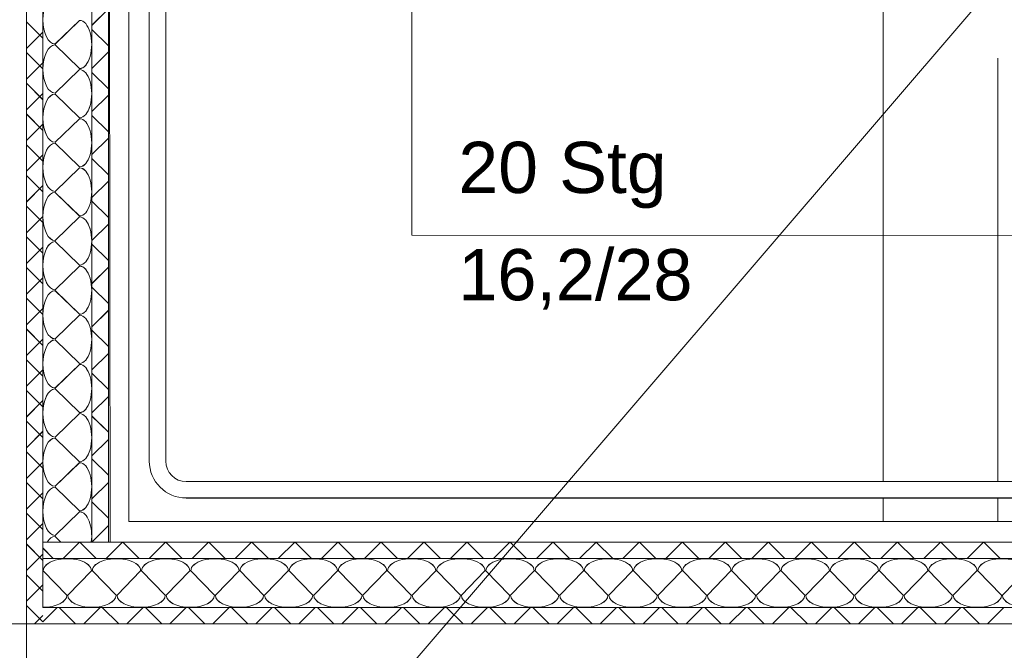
# Model space of a CAD drawing. Extents: x 229 to 926, y 37 to 878.
# Tile 34 of 201: x 381 to 429, y 96 to 127. Entities that reach past the tile are written whole.
import ezdxf
from ezdxf.lldxf.tags import DXFTag

# ---------------------------------------------------------------- set-up
doc = ezdxf.new("R2010")
doc.units = 0
doc.layers.get('0').update_dxf_attribs({"linetype": 'fein_strichliert', "lineweight": 13})
for name, color, linetype, lineweight in [('Axen', 7, 'Continuous', 25), ('Axen-A03CP9SWA9', 7, 'Continuous', 25), ('Beschriftung', 7, 'Continuous', 25), ('Beschriftung-A03CP9SUA9', 7, 'Continuous', 25), ('Fullfläche', 7, 'Continuous', 25), ('Fullfläche-A03CP9SXA9', 7, 'Continuous', 25), ('Treppen', 7, 'Continuous', 25), ('Treppen-A03CP9SZA9', 7, 'Continuous', 25), ('Wände', 7, 'Continuous', 25), ('Wände-A03CP9T2A9', 7, 'Continuous', 25)]:
    doc.layers.add(name, color=color, linetype=linetype, lineweight=lineweight)
doc.styles.get("Standard").update_dxf_attribs({"font": 'arial.ttf'})
tags = doc.linetypes.add('ALL_S25', pattern=[0.001, 0, -0.001]).pattern_tags.tags
tags[6:7] = [DXFTag(74, 4), DXFTag(75, 0), DXFTag(340, '0'), DXFTag(46, 1.0), DXFTag(50, 0.0), DXFTag(44, 0.0), DXFTag(45, 0.0)]
tags[4:5] = [DXFTag(74, 4), DXFTag(75, 0), DXFTag(340, '0'), DXFTag(46, 1.0), DXFTag(50, 0.0), DXFTag(44, 0.0), DXFTag(45, 0.0)]
tags = doc.linetypes.add('ALL_S25-A03CP9T4A9', pattern=[0.001, 0, -0.001]).pattern_tags.tags
tags[6:7] = [DXFTag(74, 4), DXFTag(75, 0), DXFTag(340, '0'), DXFTag(46, 1.0), DXFTag(50, 0.0), DXFTag(44, 0.0), DXFTag(45, 0.0)]
tags[4:5] = [DXFTag(74, 4), DXFTag(75, 0), DXFTag(340, '0'), DXFTag(46, 1.0), DXFTag(50, 0.0), DXFTag(44, 0.0), DXFTag(45, 0.0)]
tags = doc.linetypes.add('fein_strichliert', pattern=[4, 1, -2, 1]).pattern_tags.tags
tags[8:9] = [DXFTag(74, 4), DXFTag(75, 0), DXFTag(340, '0'), DXFTag(46, 0.0), DXFTag(50, 0.0), DXFTag(44, 0.0), DXFTag(45, 0.0)]
tags[6:7] = [DXFTag(74, 4), DXFTag(75, 0), DXFTag(340, '0'), DXFTag(46, 0.0), DXFTag(50, 0.0), DXFTag(44, 0.0), DXFTag(45, 0.0)]
tags[4:5] = [DXFTag(74, 4), DXFTag(75, 0), DXFTag(340, '0'), DXFTag(46, 0.0), DXFTag(50, 0.0), DXFTag(44, 0.0), DXFTag(45, 0.0)]
tags = doc.linetypes.add('PUNKT2_S9', pattern=[0.001, 0, -0.001]).pattern_tags.tags
tags[6:7] = [DXFTag(74, 4), DXFTag(75, 0), DXFTag(340, '0'), DXFTag(46, 1.0), DXFTag(50, 0.0), DXFTag(44, 0.0), DXFTag(45, 0.0)]
tags[4:5] = [DXFTag(74, 4), DXFTag(75, 0), DXFTag(340, '0'), DXFTag(46, 1.0), DXFTag(50, 0.0), DXFTag(44, 0.0), DXFTag(45, 0.0)]
tags = doc.linetypes.add('PUNKT2_S9-A03CP9T5A9', pattern=[0.001, 0, -0.001]).pattern_tags.tags
tags[6:7] = [DXFTag(74, 4), DXFTag(75, 0), DXFTag(340, '0'), DXFTag(46, 1.0), DXFTag(50, 0.0), DXFTag(44, 0.0), DXFTag(45, 0.0)]
tags[4:5] = [DXFTag(74, 4), DXFTag(75, 0), DXFTag(340, '0'), DXFTag(46, 1.0), DXFTag(50, 0.0), DXFTag(44, 0.0), DXFTag(45, 0.0)]

# ---------------------------------------------------------------- blocks, each defined once
blk = doc.blocks.new('Referenz-A03CP9SSA9', base_point=(255.728, 65.704))
at = {"layer": 'Axen', "color": 0, "linetype": 'ALL_S25', "lineweight": -2, "ltscale": 0.13}
for p, q in [((381.634, 66.032), (381.634, 801.546)), ((735.547, 97.346), (301.608, 97.346))]:
    blk.add_line(p, q, dxfattribs=at)
at = {"layer": 'Beschriftung', "color": 0, "lineweight": -2}
blk.add_line((443.63, 145.815), (382.571, 74.501), dxfattribs=at)
at = {"layer": 'Fullfläche', "color": 0, "lineweight": -2}
for p, q in [((384.834, 126.582), (385.634, 127.383)), ((384.234, 126.822), (383.034, 125.67)), ((381.634, 126.751), (382.434, 125.952)), ((384.834, 126.376), (385.634, 125.579)), ((381.634, 125.453), (382.434, 126.252)), ((383.034, 125.622), (384.234, 124.47)), ((381.634, 125.251), (382.434, 124.452)), ((384.834, 124.479), (385.634, 125.281)), ((381.634, 123.953), (382.434, 124.752)), ((384.234, 124.422), (383.034, 123.27)), ((384.834, 124.279), (385.634, 123.482)), ((381.634, 123.751), (382.434, 122.952)), ((381.634, 122.453), (382.434, 123.252)), ((383.034, 123.222), (384.234, 122.07)), ((384.834, 122.376), (385.634, 123.178)), ((381.634, 122.251), (382.434, 121.452)), ((384.234, 122.022), (383.034, 120.87)), ((384.834, 122.182), (385.634, 121.385)), ((381.634, 120.953), (382.434, 121.752)), ((384.834, 120.273), (385.634, 121.075)), ((381.634, 120.751), (382.434, 119.952)), ((383.034, 120.822), (384.234, 119.67)), ((381.634, 119.453), (382.434, 120.252)), ((384.234, 119.622), (383.034, 118.47)), ((384.834, 120.085), (385.634, 119.288)), ((381.634, 119.251), (382.434, 118.452)), ((381.634, 117.953), (382.434, 118.752)), ((384.834, 118.17), (385.634, 118.972)), ((383.034, 118.422), (384.234, 117.27)), ((381.634, 117.751), (382.434, 116.952)), ((384.834, 117.988), (385.634, 117.191)), ((381.634, 116.453), (382.434, 117.252)), ((384.234, 117.222), (383.034, 116.07)), ((384.834, 116.067), (385.634, 116.869)), ((381.634, 116.251), (382.434, 115.452)), ((383.034, 116.022), (384.234, 114.87)), ((384.834, 115.89), (385.634, 115.094)), ((381.634, 114.953), (382.434, 115.752)), ((384.234, 114.822), (383.034, 113.67)), ((381.634, 114.751), (382.434, 113.952)), ((384.834, 113.964), (385.634, 114.766)), ((381.634, 113.453), (382.434, 114.252)), ((383.034, 113.622), (384.234, 112.47)), ((384.834, 113.793), (385.634, 112.996)), ((381.634, 113.251), (382.434, 112.452)), ((381.634, 111.953), (382.434, 112.752)), ((384.234, 112.422), (383.034, 111.27)), ((384.834, 111.861), (385.634, 112.663)), ((381.634, 111.751), (382.434, 110.952)), ((384.834, 111.696), (385.634, 110.899)), ((381.634, 110.453), (382.434, 111.252)), ((383.034, 111.222), (384.234, 110.07)), ((384.834, 109.758), (385.634, 110.56)), ((381.634, 110.251), (382.434, 109.452)), ((384.234, 110.022), (383.034, 108.87)), ((381.634, 108.953), (382.434, 109.752)), ((384.834, 109.599), (385.634, 108.802)), ((381.634, 108.751), (382.434, 107.952)), ((383.034, 108.822), (384.234, 107.67)), ((381.634, 107.453), (382.434, 108.252)), ((384.834, 107.655), (385.634, 108.457)), ((384.234, 107.622), (383.034, 106.47)), ((381.634, 107.251), (382.434, 106.452)), ((384.834, 107.502), (385.634, 106.705)), ((381.634, 105.953), (382.434, 106.752)), ((383.034, 106.422), (384.234, 105.27)), ((384.834, 105.552), (385.634, 106.354)), ((381.634, 105.751), (382.434, 104.952)), ((381.634, 104.453), (382.434, 105.252)), ((384.234, 105.222), (383.034, 104.07)), ((384.834, 105.405), (385.634, 104.608)), ((381.634, 104.251), (382.434, 103.452)), ((384.834, 103.45), (385.634, 104.251)), ((383.034, 104.022), (384.234, 102.87)), ((381.634, 102.953), (382.434, 103.752)), ((384.834, 103.308), (385.634, 102.511)), ((384.234, 102.822), (383.034, 101.67)), ((381.634, 102.751), (382.434, 101.952)), ((381.634, 101.453), (382.434, 102.252)), ((384.834, 101.347), (385.634, 102.148)), ((383.034, 101.622), (383.321, 101.346)), ((381.634, 101.251), (382.434, 100.452)), ((382.434, 101.054), (382.941, 100.546)), ((384.226, 101.346), (383.427, 100.546)), ((384.242, 101.346), (385.041, 100.546)), ((386.326, 101.346), (385.527, 100.546)), ((386.342, 101.346), (387.141, 100.546)), ((388.426, 101.346), (387.627, 100.546)), ((388.442, 101.346), (389.241, 100.546)), ((390.526, 101.346), (389.727, 100.546)), ((390.542, 101.346), (391.341, 100.546)), ((392.626, 101.346), (391.827, 100.546)), ((392.642, 101.346), (393.441, 100.546)), ((394.726, 101.346), (393.927, 100.546)), ((394.742, 101.346), (395.541, 100.546)), ((396.826, 101.346), (396.027, 100.546)), ((396.842, 101.346), (397.641, 100.546)), ((398.926, 101.346), (398.127, 100.546)), ((398.942, 101.346), (399.741, 100.546)), ((401.026, 101.346), (400.227, 100.546)), ((401.042, 101.346), (401.841, 100.546)), ((403.126, 101.346), (402.327, 100.546)), ((403.142, 101.346), (403.941, 100.546)), ((405.226, 101.346), (404.427, 100.546)), ((405.242, 101.346), (406.041, 100.546)), ((407.326, 101.346), (406.527, 100.546)), ((407.342, 101.346), (408.141, 100.546)), ((409.426, 101.346), (408.627, 100.546)), ((409.442, 101.346), (410.241, 100.546)), ((411.526, 101.346), (410.727, 100.546)), ((411.542, 101.346), (412.341, 100.546)), ((413.626, 101.346), (412.827, 100.546)), ((413.642, 101.346), (414.441, 100.546)), ((415.726, 101.346), (414.927, 100.546)), ((415.742, 101.346), (416.541, 100.546)), ((417.826, 101.346), (417.027, 100.546)), ((417.842, 101.346), (418.641, 100.546)), ((419.926, 101.346), (419.127, 100.546)), ((419.942, 101.346), (420.741, 100.546)), ((422.026, 101.346), (421.227, 100.546)), ((422.042, 101.346), (422.841, 100.546)), ((424.126, 101.346), (423.327, 100.546)), ((424.142, 101.346), (424.942, 100.546)), ((426.226, 101.346), (425.427, 100.546)), ((426.242, 101.346), (427.042, 100.546)), ((428.326, 101.346), (427.527, 100.546)), ((428.342, 101.346), (429.142, 100.546)), ((381.634, 99.953), (382.434, 100.752)), ((382.458, 99.946), (383.61, 98.746)), ((383.658, 98.746), (384.81, 99.946)), ((384.858, 99.946), (386.01, 98.746)), ((386.058, 98.746), (387.21, 99.946)), ((387.258, 99.946), (388.41, 98.746)), ((388.458, 98.746), (389.61, 99.946)), ((389.658, 99.946), (390.81, 98.746)), ((390.858, 98.746), (392.01, 99.946)), ((392.058, 99.946), (393.21, 98.746)), ((393.258, 98.746), (394.41, 99.946)), ((394.458, 99.946), (395.61, 98.746)), ((395.658, 98.746), (396.81, 99.946)), ((396.858, 99.946), (398.01, 98.746)), ((398.058, 98.746), (399.21, 99.946)), ((399.258, 99.946), (400.41, 98.746)), ((400.458, 98.746), (401.61, 99.946)), ((401.658, 99.946), (402.81, 98.746)), ((402.858, 98.746), (404.01, 99.946)), ((404.058, 99.946), (405.21, 98.746)), ((405.258, 98.746), (406.41, 99.946)), ((406.458, 99.946), (407.61, 98.746)), ((407.658, 98.746), (408.81, 99.946)), ((408.858, 99.946), (410.01, 98.746)), ((410.058, 98.746), (411.21, 99.946)), ((411.258, 99.946), (412.41, 98.746)), ((412.458, 98.746), (413.61, 99.946)), ((413.658, 99.946), (414.81, 98.746)), ((414.858, 98.746), (416.01, 99.946)), ((416.058, 99.946), (417.21, 98.746)), ((417.258, 98.746), (418.41, 99.946)), ((418.458, 99.946), (419.61, 98.746)), ((419.658, 98.746), (420.81, 99.946)), ((420.858, 99.946), (422.01, 98.746)), ((422.058, 98.746), (423.21, 99.946)), ((423.258, 99.946), (424.41, 98.746)), ((424.458, 98.746), (425.61, 99.946)), ((425.658, 99.946), (426.81, 98.746)), ((426.858, 98.746), (428.01, 99.946)), ((428.058, 99.946), (429.21, 98.746)), ((429.258, 98.746), (430.41, 99.946)), ((381.634, 99.751), (382.434, 98.952)), ((381.634, 98.453), (382.434, 99.252)), ((381.634, 98.251), (382.434, 97.452)), ((382.433, 97.449), (383.13, 98.146)), ((384.038, 97.346), (383.239, 98.146)), ((384.431, 97.346), (385.23, 98.146)), ((386.138, 97.346), (385.339, 98.146)), ((386.531, 97.346), (387.33, 98.146)), ((388.238, 97.346), (387.439, 98.146)), ((388.631, 97.346), (389.43, 98.146)), ((390.338, 97.346), (389.539, 98.146)), ((390.73, 97.346), (391.53, 98.146)), ((392.438, 97.346), (391.639, 98.146)), ((392.831, 97.346), (393.63, 98.146)), ((394.538, 97.346), (393.739, 98.146)), ((394.93, 97.346), (395.73, 98.146)), ((396.638, 97.346), (395.839, 98.146)), ((397.031, 97.346), (397.83, 98.146)), ((398.738, 97.346), (397.939, 98.146)), ((399.131, 97.346), (399.93, 98.146)), ((400.838, 97.346), (400.039, 98.146)), ((401.23, 97.346), (402.03, 98.146)), ((402.938, 97.346), (402.139, 98.146)), ((403.33, 97.346), (404.13, 98.146)), ((405.038, 97.346), (404.239, 98.146)), ((405.43, 97.346), (406.23, 98.146)), ((407.138, 97.346), (406.339, 98.146)), ((407.53, 97.346), (408.33, 98.146)), ((409.238, 97.346), (408.439, 98.146)), ((409.63, 97.346), (410.43, 98.146)), ((411.338, 97.346), (410.539, 98.146)), ((411.73, 97.346), (412.53, 98.146)), ((413.438, 97.346), (412.639, 98.146)), ((413.83, 97.346), (414.63, 98.146)), ((415.538, 97.346), (414.739, 98.146)), ((415.93, 97.346), (416.73, 98.146)), ((417.638, 97.346), (416.839, 98.146)), ((418.03, 97.346), (418.829, 98.146)), ((419.738, 97.346), (418.939, 98.146)), ((420.13, 97.346), (420.93, 98.146)), ((421.838, 97.346), (421.039, 98.146)), ((422.23, 97.346), (423.029, 98.146)), ((423.938, 97.346), (423.139, 98.146)), ((424.33, 97.346), (425.129, 98.146)), ((426.038, 97.346), (425.239, 98.146)), ((426.43, 97.346), (427.229, 98.146)), ((428.138, 97.346), (427.339, 98.146)), ((428.53, 97.346), (429.329, 98.146)), ((382.027, 97.346), (382.434, 97.752))]:
    blk.add_line(p, q, dxfattribs=at)
for centre, major_axis, start_param, end_param in [((383.034, 126.846), (0, -1.176), 3.141593, 4.712389), ((383.034, 126.846), (0, -1.176), 4.712389, 6.283185), ((384.234, 125.646), (0, -1.176), 0, 3.141593), ((383.034, 124.446), (0, -1.176), 3.141593, 4.712389), ((383.034, 124.446), (0, -1.176), 4.712389, 6.283185), ((384.234, 123.246), (0, -1.176), 0, 3.141593), ((383.034, 122.046), (0, -1.176), 3.141593, 4.712389), ((383.034, 122.046), (0, -1.176), 4.712389, 6.283185), ((384.234, 120.846), (0, -1.176), 0, 3.141593), ((383.034, 119.646), (0, -1.176), 3.141593, 4.712389), ((383.034, 119.646), (0, -1.176), 4.712389, 6.283185), ((384.234, 118.446), (0, -1.176), 0, 3.141593), ((383.034, 117.246), (0, -1.176), 3.141593, 4.712389), ((383.034, 117.246), (0, -1.176), 4.712389, 6.283185), ((384.234, 116.046), (0, -1.176), 0, 3.141593), ((383.034, 114.846), (0, -1.176), 3.141593, 4.712389), ((383.034, 114.846), (0, -1.176), 4.712389, 6.283185), ((384.234, 113.646), (0, -1.176), 0, 3.141593), ((383.034, 112.446), (0, -1.176), 3.141593, 4.712389), ((383.034, 112.446), (0, -1.176), 4.712389, 6.283185), ((384.234, 111.246), (0, -1.176), 0, 3.141593), ((383.034, 110.046), (0, -1.176), 3.141593, 4.712389), ((383.034, 110.046), (0, -1.176), 4.712389, 6.283185), ((384.234, 108.846), (0, -1.176), 0, 3.141593), ((383.034, 107.646), (0, -1.176), 3.141593, 4.712389), ((383.034, 107.646), (0, -1.176), 4.712389, 6.283185), ((384.234, 106.446), (0, -1.176), 0, 3.141593), ((383.034, 105.246), (0, -1.176), 3.141593, 4.712389), ((383.034, 105.246), (0, -1.176), 4.712389, 6.283185), ((384.234, 104.046), (0, -1.176), 0, 3.141593), ((383.034, 102.846), (0, -1.176), 3.141593, 4.712389), ((383.034, 102.846), (0, -1.176), 4.712389, 6.283185), ((384.234, 101.646), (0, -1.176), 1.3128, 3.141593), ((383.034, 100.446), (0, -1.176), 3.141593, 3.84092), ((383.634, 99.946), (1.176, 0), 0, 3.141593), ((386.034, 99.946), (1.176, 0), 0, 3.141593), ((388.434, 99.946), (1.176, 0), 0, 3.141593), ((390.834, 99.946), (1.176, 0), 0, 3.141593), ((393.234, 99.946), (1.176, 0), 0, 3.141593), ((395.634, 99.946), (1.176, 0), 0, 3.141593), ((398.034, 99.946), (1.176, 0), 0, 3.141593), ((400.434, 99.946), (1.176, 0), 0, 3.141593), ((402.834, 99.946), (1.176, 0), 0, 3.141593), ((405.234, 99.946), (1.176, 0), 0, 3.141593), ((407.634, 99.946), (1.176, 0), 0, 3.141593), ((410.034, 99.946), (1.176, 0), 0, 3.141593), ((412.434, 99.946), (1.176, 0), 0, 3.141593), ((414.834, 99.946), (1.176, 0), 0, 3.141593), ((417.234, 99.946), (1.176, 0), 0, 3.141593), ((419.634, 99.946), (1.176, 0), 0, 3.141593), ((422.034, 99.946), (1.176, 0), 0, 3.141593), ((424.434, 99.946), (1.176, 0), 0, 3.141593), ((426.834, 99.946), (1.176, 0), 0, 3.141593), ((429.234, 99.946), (1.176, 0), 0, 3.141593), ((382.434, 98.746), (1.176, 0), 4.712389, 6.283185), ((384.834, 98.746), (1.176, 0), 3.141593, 4.712389), ((384.834, 98.746), (1.176, 0), 4.712389, 6.283185), ((387.234, 98.746), (1.176, 0), 3.141593, 4.712389), ((387.234, 98.746), (1.176, 0), 4.712389, 6.283185), ((389.634, 98.746), (1.176, 0), 3.141593, 4.712389), ((389.634, 98.746), (1.176, 0), 4.712389, 6.283185), ((392.034, 98.746), (1.176, 0), 3.141593, 4.712389), ((392.034, 98.746), (1.176, 0), 4.712389, 6.283185), ((394.434, 98.746), (1.176, 0), 3.141593, 4.712389), ((394.434, 98.746), (1.176, 0), 4.712389, 6.283185), ((396.834, 98.746), (1.176, 0), 3.141593, 4.712389), ((396.834, 98.746), (1.176, 0), 4.712389, 6.283185), ((399.234, 98.746), (1.176, 0), 3.141593, 4.712389), ((399.234, 98.746), (1.176, 0), 4.712389, 6.283185), ((401.634, 98.746), (1.176, 0), 3.141593, 4.712389), ((401.634, 98.746), (1.176, 0), 4.712389, 6.283185), ((404.034, 98.746), (1.176, 0), 3.141593, 4.712389), ((404.034, 98.746), (1.176, 0), 4.712389, 6.283185), ((406.434, 98.746), (1.176, 0), 3.141593, 4.712389), ((406.434, 98.746), (1.176, 0), 4.712389, 6.283185), ((408.834, 98.746), (1.176, 0), 3.141593, 4.712389), ((408.834, 98.746), (1.176, 0), 4.712389, 6.283185), ((411.234, 98.746), (1.176, 0), 3.141593, 4.712389), ((411.234, 98.746), (1.176, 0), 4.712389, 6.283185), ((413.634, 98.746), (1.176, 0), 3.141593, 4.712389), ((413.634, 98.746), (1.176, 0), 4.712389, 6.283185), ((416.034, 98.746), (1.176, 0), 3.141593, 4.712389), ((416.034, 98.746), (1.176, 0), 4.712389, 6.283185), ((418.434, 98.746), (1.176, 0), 3.141593, 4.712389), ((418.434, 98.746), (1.176, 0), 4.712389, 6.283185), ((420.834, 98.746), (1.176, 0), 3.141593, 4.712389), ((420.834, 98.746), (1.176, 0), 4.712389, 6.283185), ((423.234, 98.746), (1.176, 0), 3.141593, 4.712389), ((423.234, 98.746), (1.176, 0), 4.712389, 6.283185), ((425.634, 98.746), (1.176, 0), 3.141593, 4.712389), ((425.634, 98.746), (1.176, 0), 4.712389, 6.283185), ((428.034, 98.746), (1.176, 0), 3.141593, 4.712389), ((428.034, 98.746), (1.176, 0), 4.712389, 6.283185), ((430.434, 98.746), (1.176, 0), 3.141593, 4.712389)]:
    blk.add_ellipse(centre, major_axis=major_axis, ratio=0.5, start_param=start_param, end_param=end_param, dxfattribs=at)
at = {"layer": 'Treppen', "color": 0, "linetype": 'PUNKT2_S9', "lineweight": -2, "ltscale": 0.13}
for p, q in [((385.634, 162.846), (385.723, 101.346)), ((385.634, 162.846), (385.634, 101.346)), ((386.634, 162.846), (386.634, 102.346)), ((387.634, 158.896), (387.634, 105.296)), ((388.434, 158.896), (388.434, 105.296)), ((423.434, 128.296), (423.434, 104.296)), ((429.034, 124.985), (429.034, 104.296)), ((438.529, 104.296), (389.434, 104.296)), ((438.842, 103.496), (389.434, 103.496)), ((423.434, 103.496), (423.434, 102.346)), ((429.034, 103.496), (429.034, 102.346)), ((439.234, 102.346), (386.634, 102.346)), ((439.625, 101.346), (385.723, 101.346))]:
    blk.add_line(p, q, dxfattribs=at)
at = {"layer": 'Treppen', "color": 0, "lineweight": -2}
for p, q in [((400.434, 116.329), (400.434, 147.929)), ((473.834, 116.296), (400.434, 116.329))]:
    blk.add_line(p, q, dxfattribs=at)
at = {"layer": 'Treppen', "color": 0, "linetype": 'PUNKT2_S9', "lineweight": -2, "ltscale": 0.13}
for major_axis in [(-1.8, 0), (-1, 0)]:
    blk.add_ellipse((389.434, 105.296), major_axis=major_axis, ratio=1, start_param=0, end_param=1.570796, dxfattribs=at)
at = {"layer": 'Wände', "color": 0, "lineweight": -2}
for p, q in [((381.634, 165.343), (381.634, 97.346)), ((382.433, 98.146), (382.433, 162.846)), ((384.834, 101.346), (384.834, 162.846)), ((385.634, 101.346), (385.634, 162.846)), ((552.834, 101.346), (382.434, 101.346)), ((552.834, 100.547), (382.434, 100.546)), ((556.034, 98.146), (382.433, 98.146)), ((381.634, 97.346), (552.834, 97.346))]:
    blk.add_line(p, q, dxfattribs=at)
at = {"layer": 'Treppen', "color": 0, "lineweight": -2, "char_height": 2.5, "attachment_point": 1, "rotation": 0}
for s, insert in [('{\\fArial;20}', (402.712, 120.893)), ('{\\fArial;Stg}', (407.631, 120.893)), ('{\\W0.98;\\fArial;16,2/28}', (402.712, 115.653))]:
    blk.add_mtext(s, dxfattribs=dict(at, insert=insert))
blk = doc.blocks.new('Referenz-A03CP9T9A9', base_point=(255.728, 65.706))
at = {"layer": 'Axen-A03CP9SWA9', "color": 0, "linetype": 'ALL_S25-A03CP9T4A9', "lineweight": -2, "ltscale": 0.13}
for p, q in [((381.634, 66.032), (381.634, 801.545)), ((735.547, 97.348), (301.608, 97.348))]:
    blk.add_line(p, q, dxfattribs=at)
at = {"layer": 'Beschriftung-A03CP9SUA9', "color": 0, "lineweight": -2}
blk.add_line((443.63, 145.816), (382.571, 74.503), dxfattribs=at)
at = {"layer": 'Fullfläche-A03CP9SXA9', "color": 0, "lineweight": -2}
for p, q in [((384.834, 126.583), (385.634, 127.385)), ((384.234, 126.824), (383.034, 125.672)), ((381.634, 126.752), (382.434, 125.953)), ((384.834, 126.377), (385.634, 125.58)), ((381.634, 125.454), (382.434, 126.254)), ((383.034, 125.624), (384.234, 124.472)), ((381.634, 125.252), (382.434, 124.453)), ((384.834, 124.481), (385.634, 125.282)), ((381.634, 123.955), (382.434, 124.754)), ((384.234, 124.424), (383.034, 123.272)), ((384.834, 124.28), (385.634, 123.483)), ((381.634, 123.752), (382.434, 122.953)), ((381.634, 122.454), (382.434, 123.254)), ((383.034, 123.224), (384.234, 122.072)), ((384.834, 122.378), (385.634, 123.179)), ((381.634, 122.252), (382.434, 121.453)), ((384.234, 122.024), (383.034, 120.872)), ((384.834, 122.183), (385.634, 121.386)), ((381.634, 120.955), (382.434, 121.754)), ((384.834, 120.275), (385.634, 121.076)), ((381.634, 120.752), (382.434, 119.953)), ((383.034, 120.824), (384.234, 119.672)), ((381.634, 119.454), (382.434, 120.254)), ((384.234, 119.624), (383.034, 118.472)), ((384.834, 120.086), (385.634, 119.289)), ((381.634, 119.252), (382.434, 118.453)), ((381.634, 117.955), (382.434, 118.754)), ((384.834, 118.172), (385.634, 118.973)), ((383.034, 118.424), (384.234, 117.272)), ((381.634, 117.752), (382.434, 116.953)), ((384.834, 117.989), (385.634, 117.192)), ((381.634, 116.454), (382.434, 117.254)), ((384.234, 117.224), (383.034, 116.072)), ((384.834, 116.069), (385.634, 116.87)), ((381.634, 116.252), (382.434, 115.453)), ((383.034, 116.024), (384.234, 114.872)), ((384.834, 115.892), (385.634, 115.095)), ((381.634, 114.954), (382.434, 115.754)), ((384.234, 114.824), (383.034, 113.672)), ((381.634, 114.752), (382.434, 113.953)), ((384.834, 113.966), (385.634, 114.767)), ((381.634, 113.454), (382.434, 114.254)), ((383.034, 113.624), (384.234, 112.472)), ((384.834, 113.795), (385.634, 112.998)), ((381.634, 113.252), (382.434, 112.453)), ((381.634, 111.954), (382.434, 112.754)), ((384.234, 112.424), (383.034, 111.272)), ((384.834, 111.863), (385.634, 112.664)), ((381.634, 111.753), (382.434, 110.953)), ((384.834, 111.698), (385.634, 110.901)), ((381.634, 110.454), (382.434, 111.254)), ((383.034, 111.224), (384.234, 110.072)), ((384.834, 109.76), (385.634, 110.561)), ((381.634, 110.252), (382.434, 109.453)), ((384.234, 110.024), (383.034, 108.872)), ((381.634, 108.954), (382.434, 109.754)), ((384.834, 109.601), (385.634, 108.804)), ((381.634, 108.753), (382.434, 107.953)), ((383.034, 108.824), (384.234, 107.672)), ((381.634, 107.454), (382.434, 108.254)), ((384.834, 107.657), (385.634, 108.458)), ((384.234, 107.624), (383.034, 106.472)), ((381.634, 107.253), (382.434, 106.453)), ((384.834, 107.504), (385.634, 106.707)), ((381.634, 105.954), (382.434, 106.754)), ((383.034, 106.424), (384.234, 105.272)), ((384.834, 105.554), (385.634, 106.355)), ((381.634, 105.753), (382.434, 104.953)), ((381.634, 104.454), (382.434, 105.254)), ((384.234, 105.224), (383.034, 104.072)), ((384.834, 105.407), (385.634, 104.61)), ((381.634, 104.253), (382.434, 103.453)), ((384.834, 103.451), (385.634, 104.252)), ((383.034, 104.024), (384.234, 102.872)), ((381.634, 102.954), (382.434, 103.754)), ((384.834, 103.31), (385.634, 102.513)), ((384.234, 102.824), (383.034, 101.672)), ((381.634, 102.753), (382.434, 101.953)), ((381.634, 101.454), (382.434, 102.254)), ((384.834, 101.348), (385.634, 102.149)), ((383.034, 101.624), (383.321, 101.348)), ((381.634, 101.253), (382.434, 100.453)), ((382.434, 101.056), (382.941, 100.548)), ((384.226, 101.348), (383.427, 100.548)), ((384.242, 101.348), (385.041, 100.548)), ((386.326, 101.348), (385.527, 100.548)), ((386.342, 101.348), (387.141, 100.548)), ((388.426, 101.348), (387.627, 100.548)), ((388.442, 101.348), (389.241, 100.548)), ((390.526, 101.348), (389.727, 100.548)), ((390.542, 101.348), (391.341, 100.548)), ((392.626, 101.348), (391.827, 100.548)), ((392.642, 101.348), (393.441, 100.548)), ((394.726, 101.348), (393.927, 100.548)), ((394.742, 101.348), (395.541, 100.548)), ((396.826, 101.348), (396.027, 100.548)), ((396.842, 101.348), (397.641, 100.548)), ((398.926, 101.348), (398.127, 100.548)), ((398.942, 101.348), (399.741, 100.548)), ((401.026, 101.348), (400.227, 100.548)), ((401.042, 101.348), (401.841, 100.548)), ((403.126, 101.348), (402.327, 100.548)), ((403.142, 101.348), (403.941, 100.548)), ((405.226, 101.348), (404.427, 100.548)), ((405.242, 101.348), (406.041, 100.548)), ((407.326, 101.348), (406.527, 100.548)), ((407.342, 101.348), (408.141, 100.548)), ((409.426, 101.348), (408.627, 100.548)), ((409.442, 101.348), (410.241, 100.548)), ((411.526, 101.348), (410.727, 100.548)), ((411.542, 101.348), (412.341, 100.548)), ((413.626, 101.348), (412.827, 100.548)), ((413.642, 101.348), (414.441, 100.548)), ((415.726, 101.348), (414.927, 100.548)), ((415.742, 101.348), (416.541, 100.548)), ((417.826, 101.348), (417.027, 100.548)), ((417.842, 101.348), (418.641, 100.548)), ((419.926, 101.348), (419.127, 100.548)), ((419.942, 101.348), (420.741, 100.548)), ((422.026, 101.348), (421.227, 100.548)), ((422.042, 101.348), (422.841, 100.548)), ((424.126, 101.348), (423.327, 100.548)), ((424.142, 101.348), (424.941, 100.548)), ((426.226, 101.348), (425.427, 100.548)), ((426.242, 101.348), (427.041, 100.548)), ((428.326, 101.348), (427.527, 100.548)), ((428.342, 101.348), (429.141, 100.548)), ((381.634, 99.954), (382.434, 100.754)), ((382.458, 99.948), (383.61, 98.748)), ((383.658, 98.748), (384.81, 99.948)), ((384.858, 99.948), (386.01, 98.748)), ((386.058, 98.748), (387.21, 99.948)), ((387.258, 99.948), (388.41, 98.748)), ((388.458, 98.748), (389.61, 99.948)), ((389.658, 99.948), (390.81, 98.748)), ((390.858, 98.748), (392.01, 99.948)), ((392.058, 99.948), (393.21, 98.748)), ((393.258, 98.748), (394.41, 99.948)), ((394.458, 99.948), (395.61, 98.748)), ((395.658, 98.748), (396.81, 99.948)), ((396.858, 99.948), (398.01, 98.748)), ((398.058, 98.748), (399.21, 99.948)), ((399.258, 99.948), (400.41, 98.748)), ((400.458, 98.748), (401.61, 99.948)), ((401.658, 99.948), (402.81, 98.748)), ((402.858, 98.748), (404.01, 99.948)), ((404.058, 99.948), (405.21, 98.748)), ((405.258, 98.748), (406.41, 99.948)), ((406.458, 99.948), (407.61, 98.748)), ((407.658, 98.748), (408.81, 99.948)), ((408.858, 99.948), (410.01, 98.748)), ((410.058, 98.748), (411.21, 99.948)), ((411.258, 99.948), (412.41, 98.748)), ((412.458, 98.748), (413.61, 99.948)), ((413.658, 99.948), (414.81, 98.748)), ((414.858, 98.748), (416.01, 99.948)), ((416.058, 99.948), (417.21, 98.748)), ((417.258, 98.748), (418.41, 99.948)), ((418.458, 99.948), (419.61, 98.748)), ((419.658, 98.748), (420.81, 99.948)), ((420.858, 99.948), (422.01, 98.748)), ((422.058, 98.748), (423.21, 99.948)), ((423.258, 99.948), (424.41, 98.748)), ((424.458, 98.748), (425.61, 99.948)), ((425.658, 99.948), (426.81, 98.748)), ((426.858, 98.748), (428.009, 99.948)), ((428.058, 99.948), (429.21, 98.748)), ((429.258, 98.748), (430.41, 99.948)), ((381.634, 99.753), (382.434, 98.953)), ((381.634, 98.454), (382.434, 99.254)), ((381.634, 98.253), (382.434, 97.453)), ((382.433, 97.451), (383.13, 98.148)), ((384.038, 97.348), (383.239, 98.148)), ((384.431, 97.348), (385.23, 98.148)), ((386.138, 97.348), (385.339, 98.148)), ((386.531, 97.348), (387.33, 98.148)), ((388.238, 97.348), (387.439, 98.148)), ((388.631, 97.348), (389.43, 98.148)), ((390.338, 97.348), (389.539, 98.148)), ((390.73, 97.348), (391.53, 98.148)), ((392.438, 97.348), (391.639, 98.148)), ((392.83, 97.348), (393.63, 98.148)), ((394.538, 97.348), (393.739, 98.148)), ((394.93, 97.348), (395.73, 98.148)), ((396.638, 97.348), (395.839, 98.148)), ((397.03, 97.348), (397.83, 98.148)), ((398.738, 97.348), (397.939, 98.148)), ((399.13, 97.348), (399.93, 98.148)), ((400.838, 97.348), (400.039, 98.148)), ((401.23, 97.348), (402.03, 98.148)), ((402.938, 97.348), (402.139, 98.148)), ((403.33, 97.348), (404.13, 98.148)), ((405.038, 97.348), (404.239, 98.148)), ((405.43, 97.348), (406.23, 98.148)), ((407.138, 97.348), (406.339, 98.148)), ((407.53, 97.348), (408.33, 98.148)), ((409.238, 97.348), (408.439, 98.148)), ((409.63, 97.348), (410.43, 98.148)), ((411.338, 97.348), (410.539, 98.148)), ((411.73, 97.348), (412.529, 98.148)), ((413.438, 97.348), (412.639, 98.148)), ((413.83, 97.348), (414.629, 98.148)), ((415.538, 97.348), (414.739, 98.148)), ((415.93, 97.348), (416.729, 98.148)), ((417.638, 97.348), (416.839, 98.148)), ((418.03, 97.348), (418.829, 98.148)), ((419.738, 97.348), (418.939, 98.148)), ((420.13, 97.348), (420.929, 98.148)), ((421.838, 97.348), (421.039, 98.148)), ((422.23, 97.348), (423.029, 98.148)), ((423.938, 97.348), (423.139, 98.148)), ((424.33, 97.348), (425.129, 98.148)), ((426.038, 97.348), (425.239, 98.148)), ((426.43, 97.348), (427.229, 98.148)), ((428.138, 97.348), (427.339, 98.148)), ((428.53, 97.348), (429.329, 98.148)), ((382.027, 97.348), (382.434, 97.754))]:
    blk.add_line(p, q, dxfattribs=at)
for centre, major_axis, start_param, end_param in [((383.034, 126.848), (0, -1.176), 3.141593, 4.712389), ((383.034, 126.848), (0, -1.176), 4.712389, 6.283185), ((384.234, 125.648), (0, -1.176), 0, 3.141593), ((383.034, 124.448), (0, -1.176), 3.141593, 4.712389), ((383.034, 124.448), (0, -1.176), 4.712389, 6.283185), ((384.234, 123.248), (0, -1.176), 0, 3.141593), ((383.034, 122.048), (0, -1.176), 3.141593, 4.712389), ((383.034, 122.048), (0, -1.176), 4.712389, 6.283185), ((384.234, 120.848), (0, -1.176), 0, 3.141593), ((383.034, 119.648), (0, -1.176), 3.141593, 4.712389), ((383.034, 119.648), (0, -1.176), 4.712389, 6.283185), ((384.234, 118.448), (0, -1.176), 0, 3.141593), ((383.034, 117.248), (0, -1.176), 3.141593, 4.712389), ((383.034, 117.248), (0, -1.176), 4.712389, 6.283185), ((384.234, 116.048), (0, -1.176), 0, 3.141593), ((383.034, 114.848), (0, -1.176), 3.141593, 4.712389), ((383.034, 114.848), (0, -1.176), 4.712389, 6.283185), ((384.234, 113.648), (0, -1.176), 0, 3.141593), ((383.034, 112.448), (0, -1.176), 3.141593, 4.712389), ((383.034, 112.448), (0, -1.176), 4.712389, 6.283185), ((384.234, 111.248), (0, -1.176), 0, 3.141593), ((383.034, 110.048), (0, -1.176), 3.141593, 4.712389), ((383.034, 110.048), (0, -1.176), 4.712389, 6.283185), ((384.234, 108.848), (0, -1.176), 0, 3.141593), ((383.034, 107.648), (0, -1.176), 3.141593, 4.712389), ((383.034, 107.648), (0, -1.176), 4.712389, 6.283185), ((384.234, 106.448), (0, -1.176), 0, 3.141593), ((383.034, 105.248), (0, -1.176), 3.141593, 4.712389), ((383.034, 105.248), (0, -1.176), 4.712389, 6.283185), ((384.234, 104.048), (0, -1.176), 0, 3.141593), ((383.034, 102.848), (0, -1.176), 3.141593, 4.712389), ((383.034, 102.848), (0, -1.176), 4.712389, 6.283185), ((384.234, 101.648), (0, -1.176), 1.3128, 3.141593), ((383.034, 100.448), (0, -1.176), 3.141593, 3.84092), ((383.634, 99.948), (1.176, 0), 0, 3.141593), ((386.034, 99.948), (1.176, 0), 0, 3.141593), ((388.434, 99.948), (1.176, 0), 0, 3.141593), ((390.834, 99.948), (1.176, 0), 0, 3.141593), ((393.234, 99.948), (1.176, 0), 0, 3.141593), ((395.634, 99.948), (1.176, 0), 0, 3.141593), ((398.034, 99.948), (1.176, 0), 0, 3.141593), ((400.434, 99.948), (1.176, 0), 0, 3.141593), ((402.834, 99.948), (1.176, 0), 0, 3.141593), ((405.234, 99.948), (1.176, 0), 0, 3.141593), ((407.634, 99.948), (1.176, 0), 0, 3.141593), ((410.034, 99.948), (1.176, 0), 0, 3.141593), ((412.434, 99.948), (1.176, 0), 0, 3.141593), ((414.834, 99.948), (1.176, 0), 0, 3.141593), ((417.234, 99.948), (1.176, 0), 0, 3.141593), ((419.634, 99.948), (1.176, 0), 0, 3.141593), ((422.034, 99.948), (1.176, 0), 0, 3.141593), ((424.434, 99.948), (1.176, 0), 0, 3.141593), ((426.834, 99.948), (1.176, 0), 0, 3.141593), ((429.233, 99.948), (1.176, 0), 0, 3.141593), ((382.434, 98.748), (1.176, 0), 4.712389, 6.283185), ((384.834, 98.748), (1.176, 0), 3.141593, 4.712389), ((384.834, 98.748), (1.176, 0), 4.712389, 6.283185), ((387.234, 98.748), (1.176, 0), 3.141593, 4.712389), ((387.234, 98.748), (1.176, 0), 4.712389, 6.283185), ((389.634, 98.748), (1.176, 0), 3.141593, 4.712389), ((389.634, 98.748), (1.176, 0), 4.712389, 6.283185), ((392.034, 98.748), (1.176, 0), 3.141593, 4.712389), ((392.034, 98.748), (1.176, 0), 4.712389, 6.283185), ((394.434, 98.748), (1.176, 0), 3.141593, 4.712389), ((394.434, 98.748), (1.176, 0), 4.712389, 6.283185), ((396.834, 98.748), (1.176, 0), 3.141593, 4.712389), ((396.834, 98.748), (1.176, 0), 4.712389, 6.283185), ((399.234, 98.748), (1.176, 0), 3.141593, 4.712389), ((399.234, 98.748), (1.176, 0), 4.712389, 6.283185), ((401.634, 98.748), (1.176, 0), 3.141593, 4.712389), ((401.634, 98.748), (1.176, 0), 4.712389, 6.283185), ((404.034, 98.748), (1.176, 0), 3.141593, 4.712389), ((404.034, 98.748), (1.176, 0), 4.712389, 6.283185), ((406.434, 98.748), (1.176, 0), 3.141593, 4.712389), ((406.434, 98.748), (1.176, 0), 4.712389, 6.283185), ((408.834, 98.748), (1.176, 0), 3.141593, 4.712389), ((408.834, 98.748), (1.176, 0), 4.712389, 6.283185), ((411.234, 98.748), (1.176, 0), 3.141593, 4.712389), ((411.234, 98.748), (1.176, 0), 4.712389, 6.283185), ((413.634, 98.748), (1.176, 0), 3.141593, 4.712389), ((413.634, 98.748), (1.176, 0), 4.712389, 6.283185), ((416.034, 98.748), (1.176, 0), 3.141593, 4.712389), ((416.034, 98.748), (1.176, 0), 4.712389, 6.283185), ((418.434, 98.748), (1.176, 0), 3.141593, 4.712389), ((418.434, 98.748), (1.176, 0), 4.712389, 6.283185), ((420.834, 98.748), (1.176, 0), 3.141593, 4.712389), ((420.834, 98.748), (1.176, 0), 4.712389, 6.283185), ((423.234, 98.748), (1.176, 0), 3.141593, 4.712389), ((423.234, 98.748), (1.176, 0), 4.712389, 6.283185), ((425.634, 98.748), (1.176, 0), 3.141593, 4.712389), ((425.634, 98.748), (1.176, 0), 4.712389, 6.283185), ((428.034, 98.748), (1.176, 0), 3.141593, 4.712389), ((428.034, 98.748), (1.176, 0), 4.712389, 6.283185), ((430.434, 98.748), (1.176, 0), 3.141593, 4.712389)]:
    blk.add_ellipse(centre, major_axis=major_axis, ratio=0.5, start_param=start_param, end_param=end_param, dxfattribs=at)
at = {"layer": 'Treppen-A03CP9SZA9', "color": 0, "linetype": 'PUNKT2_S9-A03CP9T5A9', "lineweight": -2, "ltscale": 0.13}
for p, q in [((385.634, 162.847), (385.723, 101.348)), ((385.634, 162.847), (385.634, 101.348)), ((386.634, 162.847), (386.634, 102.348)), ((387.634, 158.897), (387.634, 105.298)), ((388.434, 158.897), (388.434, 105.298)), ((423.434, 128.298), (423.434, 104.298)), ((429.034, 124.986), (429.034, 104.298)), ((438.529, 104.298), (389.434, 104.298)), ((438.842, 103.498), (389.434, 103.498)), ((423.434, 103.498), (423.434, 102.348)), ((429.034, 103.498), (429.034, 102.348)), ((439.234, 102.348), (386.634, 102.348)), ((439.625, 101.348), (385.723, 101.348))]:
    blk.add_line(p, q, dxfattribs=at)
at = {"layer": 'Treppen-A03CP9SZA9', "color": 0, "lineweight": -2}
for p, q in [((400.434, 116.33), (400.434, 147.93)), ((473.834, 116.298), (400.434, 116.33))]:
    blk.add_line(p, q, dxfattribs=at)
at = {"layer": 'Treppen-A03CP9SZA9', "color": 0, "linetype": 'PUNKT2_S9-A03CP9T5A9', "lineweight": -2, "ltscale": 0.13}
for major_axis in [(-1.8, 0), (-1, 0)]:
    blk.add_ellipse((389.434, 105.298), major_axis=major_axis, ratio=1, start_param=0, end_param=1.570796, dxfattribs=at)
at = {"layer": 'Wände-A03CP9T2A9', "color": 0, "lineweight": -2}
for p, q in [((381.634, 165.345), (381.634, 97.348)), ((382.433, 98.148), (382.433, 162.847)), ((384.834, 101.348), (384.834, 162.847)), ((385.634, 101.348), (385.634, 162.847)), ((552.833, 101.348), (382.434, 101.348)), ((552.834, 100.548), (382.434, 100.548)), ((556.033, 98.148), (382.433, 98.148)), ((381.634, 97.348), (552.833, 97.348))]:
    blk.add_line(p, q, dxfattribs=at)
at = {"layer": 'Treppen-A03CP9SZA9', "color": 0, "lineweight": -2, "char_height": 2.49999, "attachment_point": 1, "rotation": 0}
for s, insert in [('{\\fArial;20}', (402.712, 120.895)), ('{\\fArial;Stg}', (407.63, 120.895)), ('{\\W0.98;\\fArial;16,2/28}', (402.712, 115.655))]:
    blk.add_mtext(s, dxfattribs=dict(at, insert=insert))

msp = doc.modelspace()

# ---------------------------------------------------------------- block references
at = {"color": 251, "lineweight": 13, "ltscale": 0.13, "true_color": 0x606060}
for name, p in [('Referenz-A03CP9SSA9', (255.728, 65.704)), ('Referenz-A03CP9T9A9', (255.728, 65.706))]:
    msp.add_blockref(name, p, dxfattribs=at)

doc.saveas('drawing.dxf')
